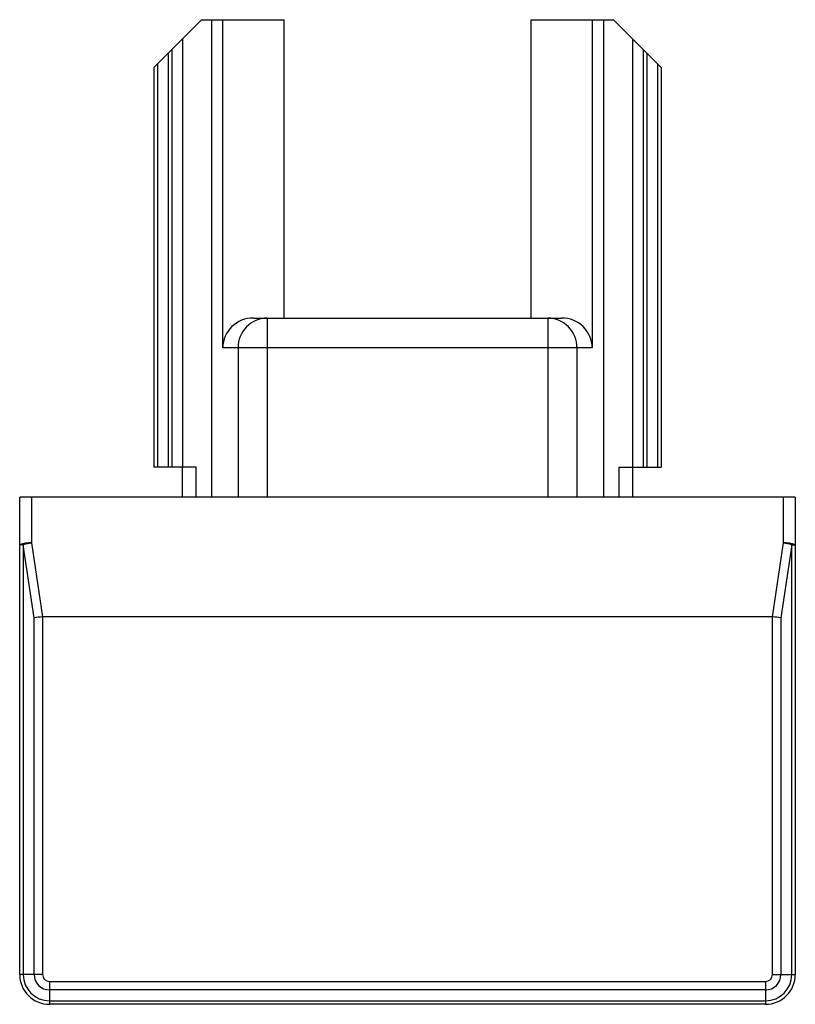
# Paper-space layout '_Oben' of a CAD drawing. Header units: millimetres. Extents: x -6.5 to 6.5, y -8.5 to 8.
import ezdxf

# ---------------------------------------------------------------- set-up
doc = ezdxf.new("R2010")
doc.units = ezdxf.units.MM

psp = doc.layouts.new('_Oben')

# ---------------------------------------------------------------- linework, layer by layer
at = {"color": 7, "linetype": 'Continuous', "lineweight": 25}
for p, q in [((-3.45, 8), (-4.25, 7.2)), ((-3.45, 8), (-2.07, 8)), ((-3.284, 8), (-3.284, 0)), ((-3.096, 2.5), (-3.096, 8)), ((-2.07, 8), (-2.07, 3)), ((2.07, 8), (3.45, 8)), ((2.07, 3), (2.07, 8)), ((3.096, 8), (3.096, 2.5)), ((3.284, 8), (3.284, 0)), ((4.25, 7.2), (3.45, 8)), ((-3.771, 7.679), (-3.771, 0.5)), ((3.771, 7.679), (3.771, 0.5)), ((-4.009, 7.441), (-4.009, 0.5)), ((-3.95, 7.5), (-3.95, 0.5)), ((3.95, 7.5), (3.95, 0.5)), ((4.009, 7.441), (4.009, 0.5)), ((-4.25, 7.2), (-4.25, 0.5)), ((-4.191, 7.259), (-4.191, 0.5)), ((4.191, 7.259), (4.191, 0.5)), ((4.25, 7.2), (4.25, 0.5)), ((-2.583, 3), (2.583, 3)), ((-2.352, 3), (-2.352, 0)), ((2.352, 3), (2.352, 0)), ((3.096, 2.5), (-3.096, 2.5)), ((-2.839, 2.5), (-2.839, 0)), ((2.839, 2.5), (2.839, 0)), ((-3.543, 0.5), (-4.25, 0.5)), ((-3.778, 0.5), (-3.778, 0)), ((-3.543, 0), (-3.543, 0.5)), ((3.543, 0.5), (4.25, 0.5)), ((3.543, 0.5), (3.543, 0)), ((3.778, 0), (3.778, 0.5)), ((6.5, 0), (-6.5, 0)), ((-6.5, -8), (-6.5, 0)), ((-6.3, 0), (-6.3, -0.769)), ((6.3, -0.769), (6.3, 0)), ((6.5, 0), (6.5, -8)), ((-6.441, -0.799), (-6.5, -0.799)), ((-6.259, -2.022), (-6.441, -0.799)), ((-6.441, -0.799), (-6.441, -8)), ((-6.3, -0.769), (-6.115, -2.007)), ((6.115, -2.007), (6.3, -0.769)), ((6.441, -0.799), (6.259, -2.022)), ((6.441, -8), (6.441, -0.799)), ((6.441, -0.799), (6.5, -0.799)), ((-6.259, -8), (-6.259, -2.022)), ((-6.115, -2.007), (-6.117, -2.007)), ((-6.117, -2.007), (-6.117, -8)), ((6.115, -2.007), (-6.115, -2.007)), ((6.117, -2.007), (6.115, -2.007)), ((6.117, -8), (6.117, -2.007)), ((6.259, -2.022), (6.259, -8)), ((-6.117, -8), (-6.5, -8)), ((6.117, -8), (6.5, -8)), ((-6, -8.117), (-6, -8.5)), ((-6, -8.117), (6, -8.117)), ((6, -8.117), (6, -8.5)), ((6, -8.259), (-6, -8.259)), ((-6, -8.441), (6, -8.441)), ((6, -8.5), (-6, -8.5))]:
    psp.add_line(p, q, dxfattribs=at)
for centre, radius, start, end in [((-2.589, 2.493), 0.507, 89.2965, 179.2161), ((-2.346, 2.506), 0.494, 90.7534, 180.7341), ((2.346, 2.506), 0.494, 359.2659, 89.2466), ((2.59, 2.494), 0.506, 0.7228, 90.7646), ((-6.349, -1.13), 0.364, 82.2729, 114.543), ((-6.156, -1.811), 1.051, 97.867, 105.7465), ((6.349, -1.13), 0.364, 65.457, 97.7271), ((6.156, -1.811), 1.051, 74.2535, 82.133), ((-5.974, -4.064), 2.062, 93.9912, 97.943), ((5.974, -4.064), 2.062, 82.057, 86.0088), ((-6, -8), 0.5, 180, 270), ((-6, -8), 0.441, 180, 270), ((-6, -8), 0.259, 180, 270), ((-6, -8), 0.117, 180, 270), ((6, -8), 0.117, 270, 0), ((6, -8), 0.259, 270, 360), ((6, -8), 0.441, 270, 0), ((6, -8), 0.5, 270, 0)]:
    psp.add_arc(centre, radius, start, end, dxfattribs=at)

doc.saveas('drawing.dxf')
